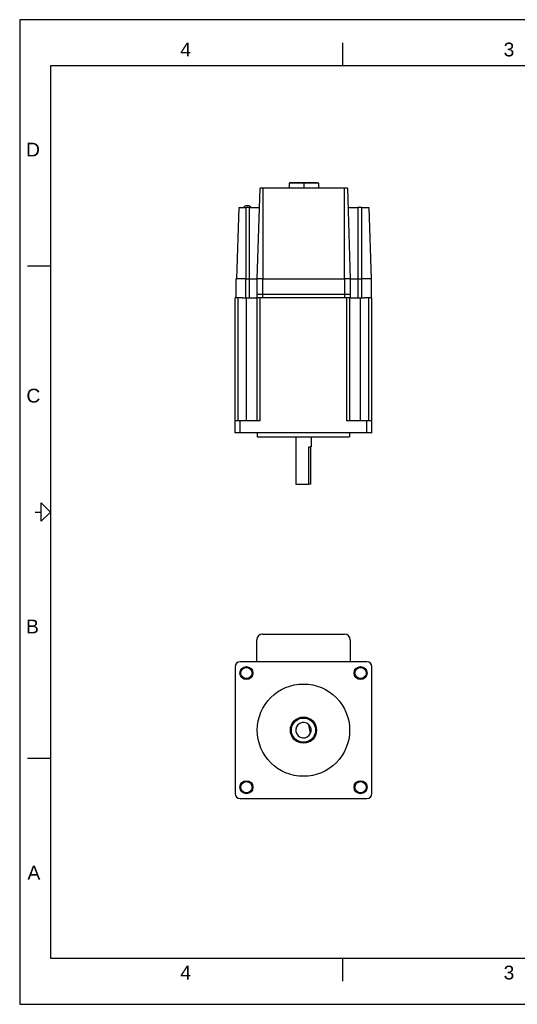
# Model space of a CAD drawing. Extents: x 0 to 21, y 0 to 16.
# Tile 1 of 3: x 0 to 8.1, y 0 to 16. Entities that reach past the tile are written whole.
import ezdxf

# ---------------------------------------------------------------- set-up
doc = ezdxf.new("R2010")
doc.units = 0
doc.header["$MEASUREMENT"] = 0
for name, color, linetype in [('CONTINUOUS', 7, 'CONTINUOUS'), ('TANGENT_EDGES', 7, 'CONTINUOUS'), ('VISIBLE', 7, 'CONTINUOUS')]:
    doc.layers.add(name, color=color, linetype=linetype)

# ---------------------------------------------------------------- blocks, each defined once
blk = doc.blocks.new('BLOCK0')
at = {"layer": 'CONTINUOUS'}
for p, q in [((21, 16), (0, 16)), ((0, 16), (0, 0)), ((5.25, 15.25), (5.25, 15.625)), ((20.5, 15.25), (0.5, 15.25)), ((0.5, 15.25), (0.5, 0.75)), ((0.125, 12), (0.5, 12)), ((0.25, 8), (0.35, 8)), ((0.125, 4), (0.5, 4)), ((0.5, 0.75), (20.5, 0.75)), ((5.25, 0.375), (5.25, 0.75)), ((0, 0), (21, 0))]:
    blk.add_line(p, q, dxfattribs=at)
blk.add_lwpolyline([(0.35, 7.85), (0.35, 8.15), (0.5, 8), (0.5, 8), (0.35, 7.85)], dxfattribs=at)
at = {"layer": 'CONTINUOUS', "char_height": 0.22404, "attachment_point": 4}
for s, insert in [('{\\fArial|b0|i0|c0|p0;\\C7;4}{\\fArial|b0|i0|c0|p0;\\C7;}', (2.609, 15.514)), ('{\\fArial|b0|i0|c0|p0;\\C7;3}{\\fArial|b0|i0|c0|p0;\\C7;}', (7.865, 15.514)), ('{\\fArial|b0|i0|c0|p0;\\C7;D}{\\fArial|b0|i0|c0|p0;\\C7;}', (0.103, 13.889)), ('{\\fArial|b0|i0|c0|p0;\\C7;C}{\\fArial|b0|i0|c0|p0;\\C7;}', (0.109, 9.889)), ('{\\fArial|b0|i0|c0|p0;\\C7;B}{\\fArial|b0|i0|c0|p0;\\C7;}', (0.103, 6.139)), ('{\\fArial|b0|i0|c0|p0;\\C7;A}{\\fArial|b0|i0|c0|p0;\\C7;}', (0.126, 2.139)), ('{\\fArial|b0|i0|c0|p0;\\C7;4}{\\fArial|b0|i0|c0|p0;\\C7;}', (2.609, 0.514)), ('{\\fArial|b0|i0|c0|p0;\\C7;3}{\\fArial|b0|i0|c0|p0;\\C7;}', (7.865, 0.514))]:
    blk.add_mtext(s, dxfattribs=dict(at, insert=insert))

msp = doc.modelspace()

# ---------------------------------------------------------------- linework, layer by layer
at = {"layer": 'TANGENT_EDGES'}
for p, q in [((4.617, 13.357), (4.617, 13.345)), ((4.617, 13.345), (4.617, 13.262)), ((3.956, 11.789), (3.956, 13.262)), ((5.279, 11.789), (5.279, 13.262)), ((3.679, 11.789), (3.679, 12.947)), ((3.737, 11.789), (3.737, 12.947)), ((5.497, 12.947), (5.497, 11.789)), ((5.556, 12.947), (5.556, 11.789)), ((3.669, 11.789), (3.669, 11.478)), ((3.727, 11.789), (3.727, 11.478)), ((3.946, 11.789), (3.946, 11.54)), ((5.279, 11.789), (5.279, 11.54)), ((5.497, 11.789), (5.497, 11.478)), ((5.556, 11.789), (5.556, 11.478)), ((3.946, 11.54), (3.946, 11.478)), ((5.279, 11.54), (5.279, 11.478)), ((3.552, 9.482), (3.552, 11.478)), ((3.685, 9.482), (3.685, 11.478)), ((3.91, 9.482), (3.91, 11.478)), ((5.315, 9.482), (5.315, 11.478)), ((5.54, 9.482), (5.54, 11.478)), ((5.673, 9.482), (5.673, 11.478)), ((3.581, 9.285), (3.581, 9.482)), ((5.644, 9.285), (5.644, 9.482))]:
    msp.add_line(p, q, dxfattribs=at)
at = {"layer": 'VISIBLE'}
for p, q in [((4.401, 13.357), (4.381, 13.345)), ((4.617, 13.345), (4.381, 13.345)), ((4.381, 13.345), (4.381, 13.262)), ((4.401, 13.357), (4.617, 13.357)), ((4.617, 13.357), (4.834, 13.357)), ((4.854, 13.345), (4.617, 13.345)), ((4.834, 13.357), (4.854, 13.345)), ((4.854, 13.345), (4.854, 13.262)), ((3.862, 11.789), (3.909, 13.262)), ((3.956, 13.262), (3.909, 13.262)), ((5.279, 13.262), (3.956, 13.262)), ((5.326, 13.262), (5.279, 13.262)), ((5.326, 13.262), (5.372, 11.789)), ((3.712, 12.975), (3.692, 12.975)), ((3.712, 12.975), (3.712, 12.975)), ((3.559, 12.947), (3.522, 11.789)), ((3.559, 12.947), (3.679, 12.947)), ((3.737, 12.947), (3.679, 12.947)), ((3.737, 12.947), (3.899, 12.947)), ((5.336, 12.947), (5.497, 12.947)), ((5.556, 12.947), (5.497, 12.947)), ((5.556, 12.947), (5.676, 12.947)), ((5.676, 12.947), (5.712, 11.789)), ((3.512, 11.789), (3.512, 11.478)), ((3.669, 11.789), (3.512, 11.789)), ((3.669, 11.789), (3.679, 11.789)), ((3.679, 11.789), (3.727, 11.789)), ((3.727, 11.789), (3.852, 11.789)), ((3.946, 11.789), (3.852, 11.789)), ((3.852, 11.789), (3.852, 11.54)), ((3.946, 11.789), (3.956, 11.789)), ((3.956, 11.789), (5.279, 11.789)), ((5.372, 11.789), (5.279, 11.789)), ((5.372, 11.789), (5.372, 11.54)), ((5.372, 11.789), (5.497, 11.789)), ((5.497, 11.789), (5.556, 11.789)), ((5.712, 11.789), (5.556, 11.789)), ((5.712, 11.789), (5.712, 11.478)), ((3.852, 11.54), (3.852, 11.478)), ((3.852, 11.54), (3.946, 11.54)), ((3.946, 11.54), (5.279, 11.54)), ((5.279, 11.54), (5.372, 11.54)), ((5.372, 11.54), (5.372, 11.478)), ((3.502, 9.482), (3.502, 11.478)), ((3.552, 11.478), (3.502, 11.478)), ((3.621, 11.478), (3.552, 11.478)), ((3.621, 11.478), (3.669, 11.478)), ((3.669, 11.478), (3.727, 11.478)), ((3.727, 11.478), (3.737, 11.478)), ((3.737, 11.478), (3.852, 11.478)), ((3.852, 11.478), (3.86, 11.478)), ((3.852, 11.478), (3.852, 11.478)), ((3.86, 9.482), (3.86, 11.478)), ((3.91, 11.478), (3.86, 11.478)), ((5.315, 11.478), (3.91, 11.478)), ((5.365, 11.478), (5.315, 11.478)), ((5.365, 11.478), (5.372, 11.478)), ((5.365, 9.482), (5.365, 11.478)), ((5.372, 11.478), (5.373, 11.478)), ((5.373, 11.478), (5.488, 11.478)), ((5.488, 11.478), (5.497, 11.478)), ((5.497, 11.478), (5.556, 11.478)), ((5.556, 11.478), (5.604, 11.478)), ((5.673, 11.478), (5.604, 11.478)), ((5.723, 11.478), (5.673, 11.478)), ((5.723, 9.482), (5.723, 11.478)), ((3.581, 9.482), (3.502, 9.482)), ((3.502, 9.285), (3.502, 9.482)), ((3.91, 9.482), (3.581, 9.482)), ((5.644, 9.482), (5.315, 9.482)), ((5.723, 9.482), (5.644, 9.482)), ((5.723, 9.285), (5.723, 9.482)), ((3.581, 9.285), (3.502, 9.285)), ((5.644, 9.285), (3.581, 9.285)), ((3.862, 9.285), (3.862, 9.222)), ((5.362, 9.285), (5.362, 9.222)), ((5.723, 9.285), (5.644, 9.285)), ((3.862, 9.222), (5.362, 9.222)), ((4.487, 9.222), (4.487, 8.45)), ((4.737, 9.222), (4.737, 9.06)), ((4.701, 9.06), (4.737, 9.06)), ((4.701, 8.45), (4.701, 9.06)), ((4.727, 9.06), (4.727, 8.45)), ((4.487, 8.45), (4.701, 8.45)), ((4.727, 8.45), (4.701, 8.45)), ((3.852, 5.566), (3.852, 5.922)), ((3.946, 6.015), (5.279, 6.015)), ((5.372, 5.922), (5.372, 5.566)), ((3.502, 5.487), (3.502, 3.424)), ((5.644, 5.566), (3.581, 5.566)), ((5.723, 3.424), (5.723, 5.487)), ((4.727, 4.405), (4.701, 4.544)), ((3.581, 3.345), (5.644, 3.345))]:
    msp.add_line(p, q, dxfattribs=at)
for centre, radius in [((3.685, 5.383), 0.106), ((3.685, 5.383), 0.0906), ((5.54, 5.383), 0.106), ((5.54, 5.383), 0.0906), ((4.612, 4.455), 0.75), ((4.612, 4.455), 0.213), ((4.612, 4.455), 0.197), ((3.685, 3.528), 0.106), ((3.685, 3.528), 0.0906), ((5.54, 3.528), 0.106), ((5.54, 3.528), 0.0906)]:
    msp.add_circle(centre, radius, dxfattribs=at)
for centre, radius, start, end in [((3.692, 12.914), 0.061, 90, 146.7436), ((3.712, 12.914), 0.061, 33.2564, 90), ((3.946, 5.922), 0.0938, 90, 180), ((5.279, 5.922), 0.0938, 0, 90), ((3.581, 5.487), 0.0787, 90, 180), ((5.644, 5.487), 0.0787, 0, 90), ((4.612, 4.455), 0.125, 45.1598, 336.1343), ((4.612, 4.455), 0.125, 336.1343, 45.1598), ((3.581, 3.424), 0.0787, 180, 270), ((5.644, 3.424), 0.0787, 270, 0)]:
    msp.add_arc(centre, radius, start, end, dxfattribs=at)

# ---------------------------------------------------------------- block references
at = {"layer": 'CONTINUOUS'}
msp.add_blockref('BLOCK0', (0, 0), dxfattribs=at)

doc.saveas('drawing.dxf')
